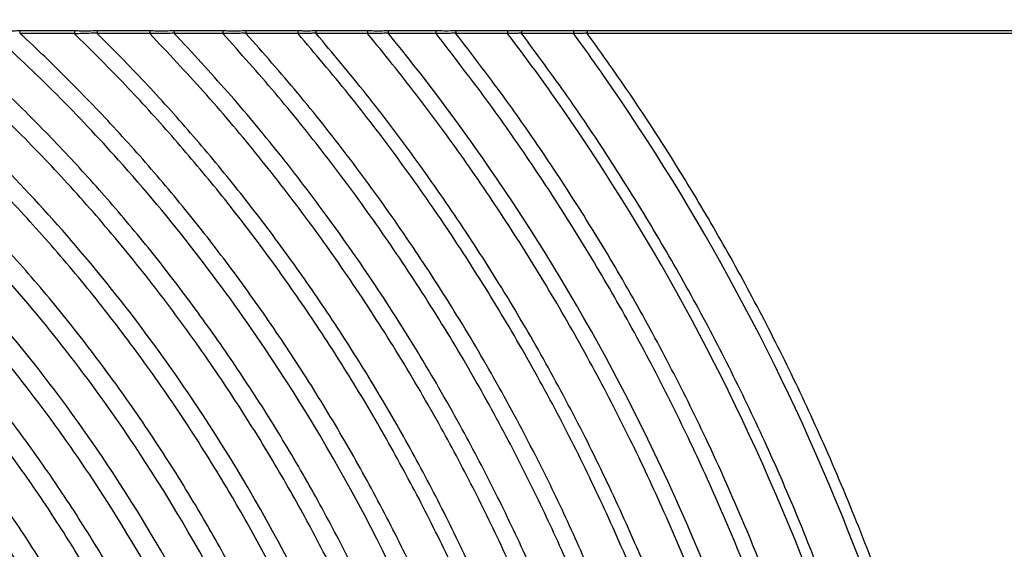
# Model space of a CAD drawing. Header units: millimetres. Extents: x 105 to 2940, y 116 to 1558.
# Tile 27 of 38: x 1485 to 1825, y 299 to 481. Entities that reach past the tile are written whole.
import ezdxf

# ---------------------------------------------------------------- set-up
doc = ezdxf.new("R2010")
doc.units = ezdxf.units.MM
doc.layers.add('FORMAT', color=7, linetype='Continuous')
doc.styles.add('SLDTEXTSTYLE0', font='TXT', dxfattribs={"width": 0.605})
doc.dimstyles.new('SLDDIMSTYLE0', dxfattribs={"dimtxt": 3.081982, "dimasz": 2, "dimexe": 0, "dimexo": 0.0625, "dimgap": 0.770496, "dimtad": 1, "dimdec": 0, "dimrnd": 1e-09, "dimzin": 12, "dimdsep": 46, "dimtxsty": 'SLDTEXTSTYLE0', "dimsah": 1, "dimcen": 0.09, "dimadec": 0, "dimazin": 3, "dimtfac": 1, "dimtofl": 0, "dimtmove": 0, "dimatfit": 3, "dimfxl": 1, "dimfrac": 2, "dimtolj": 1, "dimtzin": 12, "dimarcsym": 0})
doc.dimstyles.new('SLDDIMSTYLE1', dxfattribs={"dimtxt": 3.081982, "dimasz": 2, "dimexe": 0, "dimexo": 0.0625, "dimgap": 0.770496, "dimtad": 1, "dimrnd": 1e-09, "dimzin": 12, "dimdsep": 46, "dimtxsty": 'SLDTEXTSTYLE0', "dimsah": 1, "dimcen": 0.09, "dimadec": 0, "dimazin": 3, "dimtfac": 1, "dimtofl": 0, "dimtmove": 0, "dimatfit": 3, "dimfxl": 1, "dimfrac": 2, "dimtolj": 1, "dimtzin": 12, "dimarcsym": 0})

# ---------------------------------------------------------------- blocks, each defined once
blk = doc.blocks.new('_D_5')
at = {"layer": 'FORMAT'}
for p, q in [((184.76, 477.76), (184.76, 690.93)), ((2044.76, 477.76), (2044.76, 690.93)), ((184.76, 689.94), (2044.76, 689.94))]:
    blk.add_line(p, q, dxfattribs=at)
for points in [[(184.76, 689.94), (186.76, 689.44), (186.76, 690.44)], [(2044.76, 689.94), (2042.76, 690.44), (2042.76, 689.44)]]:
    blk.add_solid(points, dxfattribs=at)
at = {"layer": 'FORMAT', "insert": (1110.06, 694.03), "char_height": 3.175, "attachment_point": 1, "style": 'SLDTEXTSTYLE0'}
blk.add_mtext('1860', dxfattribs=at)
blk = doc.blocks.new('_D_6')
at = {"layer": 'FORMAT'}
for p, q in [((1677.08, 650.44), (2159.9, 650.44)), ((2158.91, 650.44), (2158.91, 116.91)), ((2045.75, 116.91), (2159.9, 116.91))]:
    blk.add_line(p, q, dxfattribs=at)
for points in [[(2158.91, 650.44), (2158.41, 648.44), (2159.41, 648.44)], [(2158.91, 116.91), (2159.41, 118.91), (2158.41, 118.91)]]:
    blk.add_solid(points, dxfattribs=at)
at = {"layer": 'FORMAT', "insert": (2154.82, 380.15), "char_height": 3.175, "attachment_point": 1, "rotation": 90, "style": 'SLDTEXTSTYLE0'}
blk.add_mtext('534', dxfattribs=at)

msp = doc.modelspace()

# ---------------------------------------------------------------- linework, layer by layer
at = {"color": 7, "linetype": 'Continuous', "lineweight": 25}
for p, q in [((1485.111, 477.731), (1504.054, 477.731)), ((1504.001, 476.765), (1485.226, 476.765)), ((1511.792, 477.731), (1530.062, 477.731)), ((1530.014, 476.765), (1511.903, 476.765)), ((1538.413, 477.731), (1555.332, 477.731)), ((1555.286, 476.765), (1538.508, 476.765)), ((1563.21, 477.731), (1581.283, 477.731)), ((1581.234, 476.765), (1563.297, 476.765)), ((1587.41, 477.731), (1605.349, 477.731)), ((1605.306, 476.765), (1587.498, 476.765)), ((1612.412, 477.731), (1628.973, 477.731)), ((1628.933, 476.765), (1612.486, 476.765)), ((1635.733, 477.731), (1653.735, 477.731)), ((1653.691, 476.765), (1635.799, 476.765)), ((1658.458, 477.731), (1676.525, 477.731)), ((1676.486, 476.765), (1658.528, 476.765)), ((1681.186, 477.731), (2044.76, 477.731)), ((2044.76, 476.765), (1681.247, 476.765))]:
    msp.add_line(p, q, dxfattribs=at)
at = {"color": 7, "linetype": 'Continuous', "lineweight": 25, "flags": 128}
for points in [[(1485.164, 476.877), (1485.106, 476.876), (1485.106, 476.876)], [(1511.846, 476.874), (1511.794, 476.872), (1511.794, 476.872)], [(1563.258, 476.849), (1563.221, 476.848), (1563.221, 476.848)], [(1587.461, 476.85), (1587.426, 476.849), (1587.426, 476.849)]]:
    msp.add_lwpolyline(points, dxfattribs=at)
at = {"color": 7, "linetype": 'Continuous', "lineweight": 25}
for points, knots in [([(1525.608, 116.956), (1521.113, 137.021), (1504.258, 195.852), (1468.819, 267.943), (1422.081, 330.968), (1379.817, 373.93), (1334.916, 408.601), (1288.841, 435.256), (1220.429, 463.854), (1133.363, 478.961), (1072.507, 474.203), (1043.312, 468.844), (1016.896, 463.716), (966.337, 449.63), (894.806, 411.227), (841.244, 366.273), (807.437, 331.051), (775.904, 289.741), (747.681, 242.355), (723.827, 189.057), (710.332, 145.878), (704.525, 121.087), (703.61, 116.956)], [0.54701622, 0.54701622, 0.54701622, 0.54701622, 0.5625, 0.59375, 0.6125, 0.63125, 0.65, 0.66875, 0.6875, 0.734375, 0.78125, 0.78584228, 0.78584228, 0.828125, 0.875, 0.89285714, 0.91071429, 0.92857143, 0.94642857, 0.96428571, 0.98214286, 0.98567907, 0.98567907, 0.98567907, 0.98567907]), ([(1536.93, 116.91), (1534.994, 125.208), (1531.149, 141.683), (1523.983, 165.824), (1515.912, 189.23), (1506.891, 211.817), (1497.006, 233.559), (1486.304, 254.44), (1474.468, 275.096), (1461.461, 295.419), (1447.265, 315.284), (1432.388, 334.002), (1416.913, 351.538), (1401.294, 367.506), (1385.657, 381.998), (1370.108, 395.113), (1354.3, 407.238), (1338.294, 418.385), (1322.154, 428.564), (1305.947, 437.793), (1289.217, 446.36), (1272.003, 454.192), (1254.343, 461.236), (1236.838, 467.273), (1219.551, 472.428), (1208.011, 475.181), (1202.318, 476.54)], [0, 0, 0, 0, 0.0492769, 0.0978406, 0.1455786, 0.1924416, 0.2384635, 0.2836778, 0.3281123, 0.3761133, 0.4231853, 0.469279, 0.5143465, 0.5584045, 0.5984213, 0.6376236, 0.6760212, 0.7136154, 0.7503999, 0.7863568, 0.8214602, 0.8590794, 0.8957067, 0.9313893, 0.9661524, 1, 1, 1, 1]), ([(1544.486, 116.95), (1539.525, 139.904), (1521.543, 203.001), (1483.653, 279.287), (1434.88, 344.507), (1390.754, 389.011), (1343.842, 424.95), (1295.665, 452.584), (1257.971, 468.185), (1236.568, 475.059), (1230.833, 476.765)], [0.54545469, 0.54545469, 0.54545469, 0.54545469, 0.5625, 0.59375, 0.6125, 0.63125, 0.65, 0.66875, 0.6875, 0.69442182, 0.69442182, 0.69442182, 0.69442182]), ([(1555.864, 116.91), (1550.635, 141.619), (1531.974, 207.305), (1492.595, 286.126), (1442.596, 352.668), (1397.347, 398.102), (1349.223, 434.806), (1304.866, 460.126), (1277.197, 472.199), (1265.966, 476.549)], [0.544556, 0.544556, 0.544556, 0.544556, 0.5625, 0.59375, 0.6125, 0.63125, 0.65, 0.66875, 0.68171285, 0.68171285, 0.68171285, 0.68171285]), ([(1563.183, 116.949), (1561.179, 125.916), (1557.198, 143.728), (1549.667, 169.838), (1541.124, 195.166), (1531.517, 219.607), (1520.944, 243.127), (1509.457, 265.706), (1497.451, 286.744), (1485.068, 306.299), (1472.444, 324.429), (1459.264, 341.701), (1445.585, 358.088), (1431.459, 373.569), (1416.642, 388.448), (1401.147, 402.674), (1384.996, 416.193), (1368.574, 428.718), (1351.941, 440.255), (1335.161, 450.821), (1318.294, 460.412), (1301.434, 469.117), (1290.031, 474.236), (1284.397, 476.765)], [0, 0, 0, 0, 0.0582752, 0.1157513, 0.1722853, 0.2277808, 0.282271, 0.3358033, 0.3884174, 0.4358689, 0.4825798, 0.5285189, 0.5736473, 0.6179402, 0.6614196, 0.7068088, 0.751327, 0.7949823, 0.8377744, 0.8796945, 0.920723, 0.9608308, 1, 1, 1, 1]), ([(1575.34, 116.91), (1573.574, 125.037), (1570.062, 141.2), (1563.532, 164.978), (1556.175, 188.16), (1547.944, 210.659), (1538.91, 232.436), (1529.112, 253.471), (1518.592, 273.755), (1507.218, 293.581), (1494.993, 312.901), (1481.929, 331.658), (1468.278, 349.523), (1454.103, 366.468), (1439.456, 382.472), (1423.647, 398.282), (1406.641, 413.759), (1388.416, 428.743), (1369.871, 442.515), (1351.076, 455.06), (1332.161, 466.481), (1319.267, 473.233), (1312.897, 476.569)], [0, 0, 0, 0, 0.05416372, 0.10770943, 0.16053369, 0.21253506, 0.26369369, 0.31404747, 0.36363069, 0.41247299, 0.46287299, 0.5124945, 0.56130495, 0.60926244, 0.65633893, 0.70255671, 0.75483965, 0.80604149, 0.85617011, 0.90522086, 0.95317554, 1, 1, 1, 1]), ([(1582.501, 116.946), (1580.72, 125.232), (1577.179, 141.712), (1570.57, 165.96), (1563.111, 189.602), (1554.753, 212.55), (1545.57, 234.762), (1535.601, 256.215), (1524.891, 276.9), (1513.304, 297.116), (1500.843, 316.815), (1487.52, 335.938), (1473.594, 354.149), (1459.127, 371.42), (1444.174, 387.729), (1428.663, 403.206), (1412.632, 417.835), (1396.119, 431.594), (1379.331, 444.367), (1362.316, 456.143), (1345.173, 467), (1333.487, 473.532), (1327.704, 476.765)], [0, 0, 0, 0, 0.0558469, 0.1110667, 0.1655514, 0.2191929, 0.2719631, 0.3239016, 0.3750452, 0.4254257, 0.4774157, 0.5286076, 0.5789682, 0.628454, 0.677035, 0.7247335, 0.7728144, 0.8200134, 0.8663376, 0.911785, 0.9563459, 1, 1, 1, 1]), ([(1594.111, 116.91), (1588.061, 147.492), (1567.123, 221.857), (1522.715, 309.161), (1468.585, 380.159), (1419.555, 428.724), (1379.483, 458.874), (1356.389, 473.365), (1351.011, 476.595)], [0.54181335, 0.54181335, 0.54181335, 0.54181335, 0.5625, 0.59375, 0.6125, 0.63125, 0.65, 0.65567385, 0.65567385, 0.65567385, 0.65567385]), ([(1601.282, 116.942), (1595.09, 148.616), (1573.726, 224.602), (1528.374, 313.489), (1473.467, 385.324), (1423.727, 434.477), (1386.343, 462.538), (1366.299, 475.435), (1364.197, 476.765)], [0.54134414, 0.54134414, 0.54134414, 0.54134414, 0.5625, 0.59375, 0.6125, 0.63125, 0.65, 0.65219388, 0.65219388, 0.65219388, 0.65219388]), ([(1612.923, 116.91), (1606.507, 150.385), (1584.45, 229.033), (1537.55, 320.506), (1481.385, 393.699), (1433.357, 440.985), (1400.434, 466.229), (1385.273, 476.605)], [0.54058815, 0.54058815, 0.54058815, 0.54058815, 0.5625, 0.59375, 0.6125, 0.63125, 0.64683388, 0.64683388, 0.64683388, 0.64683388]), ([(1619.867, 116.94), (1618.219, 125.115), (1614.938, 141.392), (1608.822, 165.411), (1601.908, 188.929), (1594.156, 211.861), (1585.676, 234.026), (1576.519, 255.401), (1566.738, 275.985), (1556.308, 295.904), (1544.574, 316.348), (1531.42, 337.177), (1516.744, 358.223), (1501.37, 378.255), (1485.371, 397.241), (1468.809, 415.152), (1451.653, 432.091), (1433.935, 448.024), (1415.766, 463.016), (1403.217, 472.21), (1397, 476.765)], [0, 0, 0, 0, 0.0576821, 0.1148437, 0.1713901, 0.2272219, 0.2822499, 0.335514, 0.3880412, 0.4398649, 0.4910148, 0.5510633, 0.6102173, 0.6684423, 0.725686, 0.7819087, 0.8371322, 0.8924069, 0.9466949, 1, 1, 1, 1]), ([(1632.42, 116.91), (1630.754, 125.335), (1627.436, 142.112), (1621.211, 166.874), (1614.153, 191.127), (1606.22, 214.779), (1597.528, 237.643), (1588.127, 259.69), (1578.075, 280.92), (1567.345, 301.46), (1555.264, 322.539), (1541.712, 344.013), (1526.579, 365.707), (1510.717, 386.354), (1494.2, 405.919), (1477.095, 424.369), (1460.905, 440.299), (1445.845, 453.956), (1432.116, 465.636), (1422.701, 472.972), (1418.025, 476.616)], [0, 0, 0, 0, 0.0601534, 0.1197811, 0.1787821, 0.2370507, 0.2944871, 0.3500789, 0.4048992, 0.4589851, 0.5123692, 0.5750451, 0.6367961, 0.6975881, 0.7573656, 0.8160859, 0.8737701, 0.9164028, 0.9584782, 1, 1, 1, 1]), ([(1638.847, 116.938), (1631.963, 154.394), (1608.365, 238.947), (1558.015, 336.157), (1499.043, 412.378), (1458.026, 452.453), (1433.831, 472.312), (1428.178, 476.765)], [0.539021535, 0.539021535, 0.539021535, 0.539021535, 0.5625, 0.59375, 0.6125, 0.63125, 0.636906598, 0.636906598, 0.636906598, 0.636906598]), ([(1651.151, 116.91), (1649.457, 125.707), (1646.084, 143.227), (1639.7, 169.094), (1632.431, 194.438), (1624.23, 219.164), (1615.221, 243.068), (1605.458, 266.117), (1595.001, 288.307), (1583.825, 309.773), (1571.228, 331.799), (1557.08, 354.233), (1541.266, 376.893), (1524.676, 398.456), (1507.386, 418.881), (1489.472, 438.141), (1473.342, 453.915), (1459.359, 466.656), (1451.501, 473.321), (1447.593, 476.636)], [0, 0, 0, 0, 0.0637132, 0.126896, 0.1894383, 0.251225, 0.3121419, 0.3710975, 0.4292316, 0.4865861, 0.543199, 0.6096722, 0.6751777, 0.7396826, 0.8031271, 0.8654634, 0.9267119, 0.9635498, 1, 1, 1, 1]), ([(1657.904, 116.935), (1656.201, 125.865), (1652.809, 143.652), (1646.368, 169.915), (1639.022, 195.652), (1630.725, 220.763), (1621.602, 245.04), (1611.709, 268.45), (1601.107, 290.985), (1589.77, 312.784), (1577.655, 333.98), (1564.781, 354.552), (1551.17, 374.471), (1536.959, 393.58), (1522.197, 411.852), (1506.938, 429.266), (1491.212, 445.787), (1474.911, 461.685), (1463.525, 471.697), (1457.762, 476.765)], [0, 0, 0, 0, 0.0649504, 0.1293696, 0.1931445, 0.2561561, 0.3182858, 0.3784139, 0.4377029, 0.4961967, 0.5539348, 0.6121084, 0.6695603, 0.7262787, 0.7822266, 0.8373639, 0.8916725, 0.9451727, 1, 1, 1, 1]), ([(1475.78, 477.731), (1475.906, 477.727), (1477.177, 477.692), (1479.601, 477.655), (1482.595, 477.665), (1484.424, 477.713), (1485.111, 477.731)], [0, 0, 0, 0, 0.04065499, 0.41015378, 0.77841537, 1, 1, 1, 1]), ([(1669.889, 116.91), (1662.495, 159.154), (1637.051, 250.818), (1582.536, 354.911), (1523.942, 429.966), (1490.758, 463.158), (1475.795, 476.646)], [0.53729016, 0.53729016, 0.53729016, 0.53729016, 0.5625, 0.59375, 0.6125, 0.627123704, 0.627123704, 0.627123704, 0.627123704]), ([(1485.111, 477.731), (1485.111, 477.729), (1485.115, 477.713), (1485.125, 477.651), (1485.14, 477.487), (1485.155, 477.209), (1485.161, 476.988), (1485.164, 476.877)], [0, 0, 0, 0, 0.01574891, 0.15468727, 0.43666865, 0.7183269, 1, 1, 1, 1]), ([(1485.226, 476.765), (1485.213, 476.777), (1485.2, 476.791), (1485.189, 476.807), (1485.18, 476.82), (1485.173, 476.834), (1485.168, 476.849), (1485.166, 476.858), (1485.164, 476.868), (1485.164, 476.877)], [0, 0, 0, 0, 0.00005622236, 0.00005622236, 0.00005622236, 0.00010344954, 0.00010344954, 0.00010344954, 0.00013240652, 0.00013240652, 0.00013240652, 0.00013240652]), ([(1676.413, 116.933), (1674.685, 126.229), (1671.243, 144.749), (1664.649, 172.103), (1657.098, 198.918), (1648.538, 225.09), (1639.105, 250.397), (1628.856, 274.798), (1617.855, 298.285), (1606.079, 321.001), (1593.48, 343.085), (1580.079, 364.515), (1565.9, 385.263), (1551.084, 405.164), (1535.684, 424.191), (1519.754, 442.316), (1503.339, 459.519), (1491.677, 470.798), (1485.586, 476.432), (1485.226, 476.765)], [0, 0, 0, 0, 0.0683841, 0.1362363, 0.2034342, 0.2698494, 0.3353509, 0.3987391, 0.4612388, 0.5228994, 0.5837654, 0.6450955, 0.7056736, 0.7654907, 0.8245074, 0.8826809, 0.93999, 0.9964552, 1, 1, 1, 1]), ([(1504.054, 477.731), (1504.054, 477.729), (1504.048, 477.703), (1504.037, 477.615), (1504.021, 477.401), (1504.007, 477.102), (1504.003, 476.877), (1504.001, 476.765)], [0, 0, 0, 0, 0.0146741, 0.2278303, 0.4853941, 0.7426923, 1, 1, 1, 1]), ([(1504.06, 476.65), (1504.047, 476.663), (1504.024, 476.688), (1504.004, 476.729), (1504.002, 476.755), (1504.001, 476.765)], [0, 0, 0, 0, 0.4221637, 0.7768415, 1, 1, 1, 1]), ([(1504.054, 477.731), (1504.706, 477.714), (1506.356, 477.673), (1508.946, 477.662), (1510.868, 477.708), (1511.792, 477.731)], [0, 0, 0, 0, 0.2536179, 0.641104, 1, 1, 1, 1]), ([(1511.794, 476.872), (1511.794, 476.872), (1510.972, 476.872), (1508.875, 476.697), (1506.408, 476.667), (1504.628, 476.65), (1504.06, 476.65), (1504.06, 476.65)], [0, 0, 0, 0, 0.0000086, 0.3557287, 0.75453423, 0.9999914, 1, 1, 1, 1]), ([(1689.438, 116.91), (1687.758, 126.13), (1684.411, 144.505), (1678.007, 171.667), (1670.67, 198.326), (1662.353, 224.384), (1653.185, 249.62), (1643.219, 273.989), (1632.52, 297.476), (1621.062, 320.223), (1608.798, 342.371), (1595.744, 363.901), (1581.923, 384.787), (1567.464, 404.868), (1552.422, 424.126), (1536.829, 442.516), (1520.792, 460.077), (1509.611, 471.152), (1504.06, 476.65)], [0, 0, 0, 0, 0.0683219, 0.1361533, 0.203379, 0.2698779, 0.3355244, 0.3990866, 0.4617776, 0.5236465, 0.5847377, 0.6463156, 0.7071633, 0.7672944, 0.826678, 0.8852748, 0.9430477, 1, 1, 1, 1]), ([(1511.792, 477.731), (1511.792, 477.729), (1511.796, 477.712), (1511.806, 477.65), (1511.822, 477.484), (1511.837, 477.205), (1511.843, 476.984), (1511.846, 476.874)], [0, 0, 0, 0, 0.0154635, 0.1573338, 0.4384564, 0.7192152, 1, 1, 1, 1]), ([(1511.903, 476.765), (1511.89, 476.778), (1511.868, 476.803), (1511.849, 476.842), (1511.847, 476.866), (1511.846, 476.874)], [0, 0, 0, 0, 0.4411193, 0.805767, 1, 1, 1, 1]), ([(1695.067, 116.932), (1693.409, 126.113), (1690.104, 144.41), (1683.784, 171.466), (1676.545, 198.036), (1668.337, 224.023), (1659.29, 249.207), (1649.456, 273.541), (1638.895, 297.009), (1627.584, 319.751), (1615.475, 341.909), (1602.584, 363.463), (1588.931, 384.392), (1574.642, 404.534), (1559.769, 423.872), (1544.344, 442.365), (1528.472, 460.049), (1517.4, 471.219), (1511.903, 476.765)], [0, 0, 0, 0, 0.0681907, 0.1359091, 0.203043, 0.2694748, 0.3350822, 0.3986242, 0.4613041, 0.5231703, 0.5842673, 0.6458597, 0.7067311, 0.766903, 0.8263509, 0.885037, 0.9429227, 1, 1, 1, 1]), ([(1530.061, 476.667), (1530.05, 476.678), (1530.039, 476.691), (1530.031, 476.705), (1530.024, 476.717), (1530.019, 476.729), (1530.016, 476.743), (1530.014, 476.75), (1530.013, 476.757), (1530.014, 476.765)], [0, 0, 0, 0, 0.00004872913, 0.00004872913, 0.00004872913, 0.00008929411, 0.00008929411, 0.00008929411, 0.00011141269, 0.00011141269, 0.00011141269, 0.00011141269]), ([(1530.062, 477.731), (1530.061, 477.729), (1530.057, 477.703), (1530.046, 477.615), (1530.032, 477.401), (1530.019, 477.102), (1530.016, 476.877), (1530.014, 476.765)], [0, 0, 0, 0, 0.0153649, 0.2277047, 0.4852871, 0.7426379, 1, 1, 1, 1]), ([(1538.42, 476.857), (1538.42, 476.857), (1537.608, 476.755), (1535.414, 476.762), (1532.755, 476.663), (1530.739, 476.667), (1530.061, 476.667), (1530.061, 476.667)], [0, 0, 0, 0, 0.000008, 0.327188, 0.7283737, 0.999992, 1, 1, 1, 1]), ([(1708.045, 116.91), (1706.437, 125.993), (1703.231, 144.103), (1697.107, 170.903), (1690.093, 197.252), (1682.141, 223.059), (1673.374, 248.107), (1663.842, 272.347), (1653.603, 295.755), (1642.633, 318.471), (1630.236, 341.86), (1616.274, 365.783), (1600.613, 390.076), (1584.123, 413.35), (1566.846, 435.556), (1548.936, 456.735), (1536.32, 470.057), (1530.061, 476.667)], [0, 0, 0, 0, 0.067895, 0.1353609, 0.2022894, 0.2685702, 0.3340886, 0.3975922, 0.4602538, 0.5221205, 0.5832362, 0.6550672, 0.7259508, 0.7959264, 0.8649632, 0.9330048, 1, 1, 1, 1]), ([(1530.062, 477.731), (1530.833, 477.714), (1532.693, 477.672), (1535.487, 477.666), (1537.495, 477.71), (1538.413, 477.731)], [0, 0, 0, 0, 0.2774342, 0.6695613, 1, 1, 1, 1]), ([(1538.413, 477.731), (1538.413, 477.729), (1538.417, 477.711), (1538.426, 477.645), (1538.441, 477.472), (1538.455, 477.191), (1538.46, 476.969), (1538.463, 476.858)], [0, 0, 0, 0, 0.0160543, 0.1684229, 0.4457821, 0.722894, 1, 1, 1, 1]), ([(1538.463, 476.858), (1538.448, 476.857), (1538.434, 476.857), (1538.42, 476.857), (1538.42, 476.857)], [0, 0, 0, 0, 0.9986014, 1, 1, 1, 1]), ([(1538.508, 476.765), (1538.497, 476.777), (1538.478, 476.799), (1538.464, 476.833), (1538.463, 476.852), (1538.463, 476.858)], [0, 0, 0, 0, 0.456685, 0.8319341, 1, 1, 1, 1]), ([(1714.269, 116.929), (1712.682, 125.973), (1709.518, 144.006), (1703.479, 170.704), (1696.562, 196.966), (1688.719, 222.702), (1680.071, 247.699), (1670.669, 271.906), (1660.568, 295.297), (1649.744, 318.009), (1637.509, 341.409), (1623.728, 365.362), (1608.264, 389.706), (1591.974, 413.056), (1574.897, 435.364), (1557.185, 456.672), (1544.702, 470.101), (1538.508, 476.765)], [0, 0, 0, 0, 0.0677609, 0.1351155, 0.2019531, 0.2681666, 0.3336448, 0.3971334, 0.4597896, 0.5216591, 0.5827853, 0.6546391, 0.7255563, 0.7955834, 0.8647021, 0.9328592, 1, 1, 1, 1]), ([(1555.332, 477.731), (1555.332, 477.729), (1555.327, 477.703), (1555.317, 477.615), (1555.303, 477.401), (1555.292, 477.102), (1555.288, 476.877), (1555.286, 476.765)], [0, 0, 0, 0, 0.0156745, 0.2276712, 0.4852436, 0.7426226, 1, 1, 1, 1]), ([(1555.327, 476.676), (1555.317, 476.687), (1555.299, 476.709), (1555.287, 476.741), (1555.286, 476.759), (1555.286, 476.765)], [0, 0, 0, 0, 0.4523936, 0.8250867, 1, 1, 1, 1]), ([(1563.221, 476.848), (1563.139, 476.846), (1563.057, 476.841), (1562.894, 476.833), (1562.648, 476.822), (1562.073, 476.797), (1561.58, 476.779), (1560.593, 476.745), (1559.934, 476.727), (1557.958, 476.684), (1556.639, 476.672), (1555.327, 476.676)], [0, 0, 0, 0, 0.03125, 0.03125, 0.0625, 0.125, 0.25, 0.25, 0.5, 0.5, 1, 1, 1, 1]), ([(1726.633, 116.91), (1725.089, 125.871), (1722.009, 143.746), (1716.139, 170.23), (1709.414, 196.308), (1701.789, 221.894), (1693.379, 246.777), (1684.234, 270.907), (1674.406, 294.252), (1663.872, 316.945), (1651.961, 340.354), (1638.539, 364.35), (1623.47, 388.779), (1607.582, 412.258), (1590.912, 434.747), (1573.599, 456.288), (1561.389, 469.912), (1555.327, 476.676)], [0, 0, 0, 0, 0.0674954, 0.1346359, 0.2012984, 0.2673818, 0.3327809, 0.3962431, 0.4588952, 0.5207757, 0.5819276, 0.6538306, 0.7248174, 0.7949408, 0.8642106, 0.9325814, 1, 1, 1, 1]), ([(1555.332, 477.731), (1556.084, 477.715), (1557.886, 477.677), (1560.522, 477.673), (1562.392, 477.713), (1563.21, 477.731)], [0, 0, 0, 0, 0.2866351, 0.6877472, 1, 1, 1, 1]), ([(1563.21, 477.731), (1563.211, 477.729), (1563.214, 477.71), (1563.223, 477.642), (1563.237, 477.466), (1563.251, 477.183), (1563.255, 476.96), (1563.258, 476.849)], [0, 0, 0, 0, 0.016323, 0.1742526, 0.4496656, 0.7248262, 1, 1, 1, 1]), ([(1563.297, 476.765), (1563.287, 476.776), (1563.27, 476.797), (1563.259, 476.828), (1563.258, 476.845), (1563.258, 476.849)], [0, 0, 0, 0, 0.4720416, 0.8538639, 1, 1, 1, 1]), ([(1732.649, 116.928), (1731.124, 125.855), (1728.081, 143.664), (1722.285, 170.06), (1715.645, 196.064), (1708.115, 221.59), (1699.809, 246.43), (1690.777, 270.533), (1681.068, 293.865), (1670.661, 316.557), (1658.892, 339.978), (1645.626, 364), (1630.731, 388.475), (1615.02, 412.018), (1598.527, 434.592), (1581.392, 456.242), (1569.301, 469.955), (1563.297, 476.765)], [0, 0, 0, 0, 0.0673723, 0.1344167, 0.2010003, 0.2670249, 0.332388, 0.3958388, 0.4584916, 0.5203796, 0.5815455, 0.6534733, 0.7244937, 0.7946607, 0.8639956, 0.9324591, 1, 1, 1, 1]), ([(1581.283, 477.731), (1581.283, 477.729), (1581.278, 477.703), (1581.267, 477.615), (1581.252, 477.401), (1581.24, 477.102), (1581.236, 476.877), (1581.234, 476.765)], [0, 0, 0, 0, 0.0152439, 0.2277347, 0.4853029, 0.7426479, 1, 1, 1, 1]), ([(1581.273, 476.675), (1581.263, 476.687), (1581.253, 476.7), (1581.246, 476.714), (1581.241, 476.725), (1581.237, 476.737), (1581.235, 476.75), (1581.234, 476.755), (1581.234, 476.76), (1581.234, 476.765)], [0, 0, 0, 0, 0.000046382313, 0.000046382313, 0.000046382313, 0.000084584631, 0.000084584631, 0.000084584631, 0.000099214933, 0.000099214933, 0.000099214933, 0.000099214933]), ([(1587.426, 476.849), (1587.362, 476.847), (1587.298, 476.842), (1587.17, 476.835), (1586.979, 476.825), (1586.531, 476.802), (1586.147, 476.785), (1585.378, 476.753), (1584.864, 476.735), (1583.324, 476.693), (1582.295, 476.678), (1581.273, 476.675)], [0, 0, 0, 0, 0.03125, 0.03125, 0.0625, 0.125, 0.25, 0.25, 0.5, 0.5, 1, 1, 1, 1]), ([(1746.191, 116.91), (1744.525, 126.778), (1741.2, 146.468), (1734.737, 175.623), (1727.262, 204.309), (1718.727, 232.412), (1709.213, 259.851), (1698.76, 286.552), (1687.413, 312.469), (1675.026, 337.976), (1661.584, 363.033), (1647.08, 387.592), (1631.772, 411.26), (1615.686, 434.005), (1598.956, 455.873), (1587.142, 469.77), (1581.273, 476.675)], [0, 0, 0, 0, 0.0748717, 0.1493877, 0.22335, 0.2966281, 0.3690862, 0.4405914, 0.511115, 0.5807165, 0.6527055, 0.7238057, 0.7940712, 0.8635426, 0.932201, 1, 1, 1, 1]), ([(1581.283, 477.731), (1581.846, 477.718), (1583.261, 477.686), (1585.312, 477.682), (1586.787, 477.716), (1587.41, 477.731)], [0, 0, 0, 0, 0.27618215, 0.69431039, 1, 1, 1, 1]), ([(1587.41, 477.731), (1587.411, 477.729), (1587.414, 477.71), (1587.424, 477.642), (1587.439, 477.466), (1587.453, 477.183), (1587.458, 476.961), (1587.461, 476.85)], [0, 0, 0, 0, 0.015869, 0.1740391, 0.449539, 0.7247624, 1, 1, 1, 1]), ([(1587.498, 476.765), (1587.489, 476.777), (1587.472, 476.799), (1587.462, 476.83), (1587.461, 476.846), (1587.461, 476.85)], [0, 0, 0, 0, 0.488103, 0.8869177, 1, 1, 1, 1]), ([(1751.007, 116.928), (1749.356, 126.769), (1746.061, 146.409), (1739.659, 175.497), (1732.255, 204.13), (1723.799, 232.193), (1714.372, 259.606), (1704.014, 286.295), (1692.77, 312.212), (1680.491, 337.73), (1667.167, 362.809), (1652.787, 387.403), (1637.607, 411.118), (1621.651, 433.924), (1605.05, 455.868), (1593.325, 469.828), (1587.498, 476.765)], [0, 0, 0, 0, 0.07476919, 0.14921077, 0.2231142, 0.29635162, 0.36879008, 0.44029653, 0.51082965, 0.58044644, 0.6524573, 0.72358525, 0.79388454, 0.86339902, 0.93211906, 1, 1, 1, 1]), ([(1605.349, 477.731), (1605.348, 477.729), (1605.344, 477.702), (1605.335, 477.615), (1605.322, 477.401), (1605.311, 477.102), (1605.308, 476.877), (1605.306, 476.765)], [0, 0, 0, 0, 0.0162928, 0.2276081, 0.4851727, 0.7425833, 1, 1, 1, 1]), ([(1605.336, 476.691), (1605.329, 476.701), (1605.314, 476.72), (1605.306, 476.747), (1605.306, 476.761), (1605.306, 476.765)], [0, 0, 0, 0, 0.4826926, 0.8767426, 1, 1, 1, 1]), ([(1612.428, 476.835), (1612.428, 476.835), (1611.772, 476.835), (1610.119, 476.723), (1607.744, 476.7), (1606.04, 476.691), (1605.336, 476.691), (1605.336, 476.691)], [0, 0, 0, 0, 0.0000084, 0.2771712, 0.7026276, 0.9999916, 1, 1, 1, 1]), ([(1764.732, 116.91), (1763.125, 126.668), (1759.917, 146.152), (1753.694, 175.035), (1746.493, 203.499), (1738.268, 231.429), (1729.094, 258.75), (1719.012, 285.387), (1708.063, 311.288), (1696.103, 336.821), (1683.12, 361.946), (1669.101, 386.62), (1654.294, 410.449), (1638.72, 433.409), (1622.5, 455.547), (1611.036, 469.67), (1605.336, 476.691)], [0, 0, 0, 0, 0.0744754, 0.1487088, 0.2224473, 0.2955701, 0.3679515, 0.4394627, 0.5100286, 0.5796939, 0.6517715, 0.7229822, 0.7933798, 0.863013, 0.9318984, 1, 1, 1, 1]), ([(1605.349, 477.731), (1606.059, 477.717), (1607.749, 477.684), (1610.11, 477.684), (1611.751, 477.717), (1612.412, 477.731)], [0, 0, 0, 0, 0.30203509, 0.71866071, 1, 1, 1, 1]), ([(1612.412, 477.731), (1612.413, 477.729), (1612.416, 477.709), (1612.425, 477.638), (1612.437, 477.456), (1612.45, 477.169), (1612.454, 476.947), (1612.456, 476.835)], [0, 0, 0, 0, 0.0168435, 0.183497, 0.4557943, 0.7278923, 1, 1, 1, 1]), ([(1612.456, 476.835), (1612.447, 476.835), (1612.438, 476.835), (1612.428, 476.835), (1612.428, 476.835)], [0, 0, 0, 0, 0.9978702, 1, 1, 1, 1]), ([(1612.486, 476.765), (1612.478, 476.775), (1612.464, 476.795), (1612.457, 476.82), (1612.456, 476.833), (1612.456, 476.835)], [0, 0, 0, 0, 0.5031244, 0.9180284, 1, 1, 1, 1]), ([(1770.35, 116.925), (1769.409, 123.089), (1768.393, 129.258), (1758.256, 186.594), (1727.461, 294.449), (1668.461, 403.838), (1624.551, 462.048), (1612.486, 476.765)], [0.53262912, 0.53262912, 0.53262912, 0.53262912, 0.535842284, 0.535842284, 0.5625, 0.59375, 0.604988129, 0.604988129, 0.604988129, 0.604988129]), ([(1628.973, 477.731), (1628.973, 477.729), (1628.969, 477.702), (1628.96, 477.615), (1628.948, 477.401), (1628.938, 477.102), (1628.935, 476.877), (1628.933, 476.765)], [0, 0, 0, 0, 0.0169099, 0.2275455, 0.485116, 0.7425594, 1, 1, 1, 1]), ([(1628.959, 476.699), (1628.952, 476.709), (1628.94, 476.727), (1628.933, 476.75), (1628.933, 476.762), (1628.933, 476.765)], [0, 0, 0, 0, 0.4977008, 0.9074094, 1, 1, 1, 1]), ([(1635.75, 476.827), (1635.75, 476.827), (1635.148, 476.827), (1633.579, 476.729), (1631.307, 476.708), (1629.649, 476.699), (1628.959, 476.699), (1628.959, 476.699)], [0, 0, 0, 0, 0.0000088, 0.2654465, 0.6957003, 0.9999912, 1, 1, 1, 1]), ([(1783.26, 116.91), (1781.708, 126.566), (1778.606, 145.863), (1772.606, 174.499), (1765.656, 202.762), (1757.715, 230.536), (1748.854, 257.75), (1739.112, 284.329), (1728.526, 310.219), (1716.958, 335.779), (1704.395, 360.971), (1690.822, 385.751), (1676.478, 409.728), (1661.377, 432.879), (1645.635, 455.255), (1634.498, 469.576), (1628.959, 476.699)], [0, 0, 0, 0, 0.0740925, 0.1480679, 0.2216006, 0.2945785, 0.3668849, 0.4383992, 0.5090184, 0.578756, 0.6509282, 0.7222519, 0.792781, 0.8625645, 0.9316414, 1, 1, 1, 1]), ([(1628.973, 477.731), (1629.667, 477.718), (1631.311, 477.689), (1633.57, 477.69), (1635.126, 477.719), (1635.733, 477.731)], [0, 0, 0, 0, 0.30849141, 0.73037327, 1, 1, 1, 1]), ([(1635.733, 477.731), (1635.733, 477.729), (1635.736, 477.708), (1635.745, 477.635), (1635.756, 477.45), (1635.767, 477.162), (1635.771, 476.939), (1635.773, 476.828)], [0, 0, 0, 0, 0.0174103, 0.1885951, 0.459185, 0.7295817, 1, 1, 1, 1]), ([(1635.773, 476.828), (1635.765, 476.828), (1635.757, 476.828), (1635.75, 476.827), (1635.75, 476.827)], [0, 0, 0, 0, 0.99748974, 1, 1, 1, 1]), ([(1635.799, 476.765), (1635.792, 476.774), (1635.778, 476.793), (1635.775, 476.816), (1635.773, 476.828)], [0, 0, 0, 0, 0.518116, 1, 1, 1, 1]), ([(1788.719, 116.924), (1787.182, 126.553), (1784.109, 145.801), (1778.17, 174.374), (1771.288, 202.587), (1763.424, 230.322), (1754.647, 257.51), (1744.996, 284.077), (1734.509, 309.967), (1723.047, 335.54), (1710.597, 360.753), (1697.145, 385.567), (1682.926, 409.587), (1667.953, 432.794), (1652.341, 455.238), (1641.294, 469.613), (1635.799, 476.765)], [0, 0, 0, 0, 0.0739832, 0.1478875, 0.2213633, 0.2943009, 0.3665855, 0.4380995, 0.5087355, 0.5784953, 0.650696, 0.722053, 0.7926202, 0.8624466, 0.9315739, 1, 1, 1, 1]), ([(1653.735, 477.731), (1653.734, 477.729), (1653.73, 477.703), (1653.72, 477.615), (1653.707, 477.401), (1653.696, 477.102), (1653.692, 476.877), (1653.691, 476.765)], [0, 0, 0, 0, 0.0161245, 0.2276139, 0.4851971, 0.7425953, 1, 1, 1, 1]), ([(1653.717, 476.695), (1653.709, 476.706), (1653.695, 476.727), (1653.692, 476.752), (1653.691, 476.765)], [0, 0, 0, 0, 0.5124792, 1, 1, 1, 1]), ([(1658.478, 476.83), (1658.429, 476.829), (1658.379, 476.825), (1658.281, 476.82), (1658.132, 476.813), (1657.786, 476.796), (1657.488, 476.784), (1656.893, 476.76), (1656.496, 476.746), (1655.304, 476.713), (1654.509, 476.699), (1653.717, 476.695)], [0, 0, 0, 0, 0.03125, 0.03125, 0.0625, 0.125, 0.25, 0.25, 0.5, 0.5, 1, 1, 1, 1]), ([(1802.992, 116.91), (1801.679, 125.874), (1800.212, 134.849), (1788.989, 197.053), (1756.532, 309.295), (1699.44, 414.316), (1660.089, 468.328), (1653.717, 476.695)], [0.53134913, 0.53134913, 0.53134913, 0.53134913, 0.535842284, 0.535842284, 0.5625, 0.59375, 0.599629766, 0.599629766, 0.599629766, 0.599629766]), ([(1653.735, 477.731), (1654.178, 477.722), (1655.314, 477.699), (1656.894, 477.698), (1658.023, 477.722), (1658.458, 477.731)], [0, 0, 0, 0, 0.2819078, 0.7231125, 1, 1, 1, 1]), ([(1658.458, 477.731), (1658.458, 477.729), (1658.462, 477.708), (1658.471, 477.636), (1658.484, 477.452), (1658.496, 477.165), (1658.5, 476.942), (1658.502, 476.831)], [0, 0, 0, 0, 0.0166334, 0.1863827, 0.457729, 0.7288651, 1, 1, 1, 1]), ([(1658.502, 476.831), (1658.494, 476.831), (1658.486, 476.83), (1658.478, 476.83), (1658.478, 476.83)], [0, 0, 0, 0, 0.9975358, 1, 1, 1, 1]), ([(1658.528, 476.765), (1658.521, 476.775), (1658.507, 476.796), (1658.504, 476.82), (1658.502, 476.831)], [0, 0, 0, 0, 0.5338584, 1, 1, 1, 1]), ([(1806.902, 116.924), (1805.414, 126.462), (1802.436, 145.545), (1796.696, 173.9), (1790.037, 201.938), (1782.426, 229.536), (1773.927, 256.628), (1764.575, 283.145), (1754.412, 309.027), (1743.297, 334.628), (1731.219, 359.903), (1718.163, 384.813), (1704.356, 408.964), (1689.808, 432.338), (1674.627, 454.985), (1663.877, 469.528), (1658.528, 476.765)], [0, 0, 0, 0, 0.0736197, 0.1472956, 0.2205875, 0.2933929, 0.3656049, 0.437113, 0.5078067, 0.5776455, 0.6499448, 0.7214156, 0.7921112, 0.8620804, 0.931368, 1, 1, 1, 1]), ([(1676.525, 477.731), (1676.525, 477.729), (1676.521, 477.702), (1676.512, 477.615), (1676.501, 477.401), (1676.491, 477.102), (1676.488, 476.877), (1676.486, 476.765)], [0, 0, 0, 0, 0.0170293, 0.2275227, 0.4851069, 0.7425512, 1, 1, 1, 1]), ([(1676.508, 476.705), (1676.501, 476.715), (1676.489, 476.733), (1676.487, 476.754), (1676.486, 476.765)], [0, 0, 0, 0, 0.5273164, 1, 1, 1, 1]), ([(1681.206, 476.821), (1681.157, 476.82), (1681.108, 476.817), (1681.01, 476.813), (1680.864, 476.806), (1680.522, 476.792), (1680.228, 476.781), (1679.641, 476.76), (1679.249, 476.748), (1678.074, 476.719), (1677.289, 476.708), (1676.508, 476.705)], [0, 0, 0, 0, 0.03125, 0.03125, 0.0625, 0.125, 0.25, 0.25, 0.5, 0.5, 1, 1, 1, 1]), ([(1821.43, 116.91), (1821.261, 118.092), (1819.728, 128.636), (1817.986, 139.195), (1806.359, 202.965), (1772.963, 317.686), (1716.886, 420.41), (1679.92, 472.05), (1676.508, 476.705)], [0.530670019, 0.530670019, 0.530670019, 0.530670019, 0.53125, 0.535842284, 0.535842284, 0.5625, 0.59375, 0.596884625, 0.596884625, 0.596884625, 0.596884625]), ([(1676.525, 477.731), (1676.975, 477.723), (1678.112, 477.702), (1679.669, 477.702), (1680.771, 477.723), (1681.186, 477.731)], [0, 0, 0, 0, 0.2900222, 0.7324445, 1, 1, 1, 1]), ([(1681.186, 477.731), (1681.186, 477.729), (1681.189, 477.707), (1681.197, 477.633), (1681.209, 477.446), (1681.22, 477.157), (1681.224, 476.933), (1681.226, 476.822)], [0, 0, 0, 0, 0.0175065, 0.1923272, 0.4616557, 0.7308191, 1, 1, 1, 1]), ([(1681.226, 476.822), (1681.219, 476.822), (1681.212, 476.821), (1681.206, 476.821), (1681.206, 476.821)], [0, 0, 0, 0, 0.9970428, 1, 1, 1, 1]), ([(1681.247, 476.765), (1681.24, 476.774), (1681.229, 476.792), (1681.227, 476.812), (1681.226, 476.822)], [0, 0, 0, 0, 0.5477288, 1, 1, 1, 1]), ([(1825.327, 116.922), (1823.663, 127.727), (1820.334, 149.35), (1813.742, 181.45), (1806, 213.15), (1797.072, 244.282), (1787.045, 274.754), (1775.968, 304.474), (1764.219, 332.583), (1751.94, 359.11), (1739.258, 384.113), (1725.839, 408.388), (1711.693, 431.919), (1696.922, 454.754), (1686.456, 469.45), (1681.247, 476.765)], [0, 0, 0, 0, 0.0837702, 0.1676477, 0.2510417, 0.3338065, 0.4157901, 0.4968358, 0.5768159, 0.6492191, 0.7208073, 0.7916329, 0.8617448, 0.9311875, 1, 1, 1, 1]), ([(1517.993, 116.91), (1516.109, 124.723), (1512.368, 140.232), (1505.473, 162.949), (1497.749, 184.968), (1489.154, 206.218), (1479.769, 226.679), (1469.635, 246.337), (1458.453, 265.788), (1446.188, 284.933), (1432.827, 303.654), (1418.845, 321.301), (1404.32, 337.848), (1389.519, 353.089), (1374.538, 367.079), (1359.46, 379.877), (1344.134, 391.693), (1328.621, 402.539), (1312.982, 412.427), (1296.391, 421.888), (1278.877, 430.769), (1260.478, 438.914), (1242.229, 445.895), (1224.067, 451.817), (1206.051, 456.73), (1188.247, 460.679), (1170.848, 463.705), (1153.918, 465.877), (1137.52, 467.269), (1121.683, 467.953), (1105.089, 467.98), (1087.793, 467.203), (1069.849, 465.487), (1052.573, 463.003), (1035.698, 459.816), (1018.893, 455.919), (1001.854, 451.122), (985.74, 445.712), (970.484, 439.819), (956.071, 433.594), (941.336, 426.52), (926.356, 418.553), (911.218, 409.655), (896.011, 399.789), (881.443, 389.361), (867.549, 378.449), (854.33, 367.138), (841.239, 354.953), (828.323, 341.878), (815.726, 327.987), (803.515, 313.29), (791.741, 297.804), (780.392, 281.446), (769.447, 264.097), (758.98, 245.746), (749.067, 226.388), (739.84, 206.152), (731.353, 185.055), (723.695, 163.109), (716.831, 140.356), (713.111, 124.782), (711.23, 116.91)], [0, 0, 0, 0, 0.0208508, 0.0413883, 0.0615688, 0.0813818, 0.1008415, 0.1199601, 0.1387474, 0.1590386, 0.1789303, 0.1984019, 0.2174343, 0.236036, 0.2535045, 0.2706019, 0.2873332, 0.3036999, 0.3196996, 0.3353244, 0.3532426, 0.3706279, 0.3875115, 0.4039177, 0.4201758, 0.4359459, 0.4512204, 0.465985, 0.4802191, 0.4939109, 0.5071046, 0.523264, 0.5388159, 0.5538583, 0.5685359, 0.5833644, 0.5986048, 0.6144486, 0.6274516, 0.64103, 0.6551743, 0.6698536, 0.6850423, 0.7007204, 0.7168739, 0.7315127, 0.7465459, 0.7620056, 0.7779025, 0.7942214, 0.8106479, 0.8274671, 0.8446811, 0.8622929, 0.880676, 0.8994794, 0.9187074, 0.9383652, 0.9584608, 0.9790023, 1, 1, 1, 1]), ([(1506.107, 116.963), (1502.129, 134.053), (1486.44, 188.487), (1453.515, 256.239), (1408.876, 316.999), (1368.533, 358.371), (1325.708, 391.732), (1281.8, 417.378), (1216.674, 444.908), (1133.867, 459.603), (1075.937, 455.296), (1048.181, 450.304), (1023.068, 445.523), (974.89, 432.304), (906.7, 396.022), (855.487, 353.386), (823.083, 319.902), (792.773, 280.543), (765.549, 235.285), (742.434, 184.254), (729.468, 143.424), (723.887, 120.272), (723.124, 116.963)], [0.54875121, 0.54875121, 0.54875121, 0.54875121, 0.5625, 0.59375, 0.6125, 0.63125, 0.65, 0.66875, 0.6875, 0.734375, 0.78125, 0.78584228, 0.78584228, 0.828125, 0.875, 0.89285714, 0.91071429, 0.92857143, 0.94642857, 0.96428571, 0.98214286, 0.98509733, 0.98509733, 0.98509733, 0.98509733]), ([(1498.354, 116.91), (1494.589, 132.838), (1479.362, 185.544), (1447.426, 251.582), (1403.622, 311.441), (1364.043, 352.18), (1322.044, 385.021), (1278.998, 410.264), (1215.18, 437.37), (1134.068, 451.901), (1077.302, 447.774), (1050.118, 442.927), (1025.524, 438.283), (978.294, 425.41), (911.433, 389.972), (861.154, 348.258), (829.308, 315.466), (799.485, 276.883), (772.658, 232.473), (749.837, 182.343), (737.078, 142.429), (731.587, 119.912), (730.884, 116.91)], [0.5494645, 0.5494645, 0.5494645, 0.5494645, 0.5625, 0.59375, 0.6125, 0.63125, 0.65, 0.66875, 0.6875, 0.734375, 0.78125, 0.78584228, 0.78584228, 0.828125, 0.875, 0.89285714, 0.91071429, 0.92857143, 0.94642857, 0.96428571, 0.98214286, 0.98486913, 0.98486913, 0.98486913, 0.98486913]), ([(1487.137, 116.964), (1485.031, 125.139), (1480.859, 141.334), (1473.108, 164.938), (1464.413, 187.667), (1454.739, 209.451), (1444.184, 230.274), (1433.019, 249.746), (1421.372, 267.895), (1409.366, 284.752), (1396.838, 300.658), (1383.851, 315.592), (1370.481, 329.542), (1356.786, 342.524), (1342.824, 354.553), (1328.638, 365.655), (1314.287, 375.843), (1299.828, 385.132), (1284.497, 394.019), (1268.323, 402.363), (1251.341, 410.022), (1234.506, 416.594), (1216.86, 422.482), (1198.465, 427.553), (1179.422, 431.679), (1160.917, 434.667), (1143.04, 436.622), (1125.85, 437.657), (1108.886, 437.855), (1092.142, 437.212), (1075.604, 435.738), (1059.688, 433.551), (1044.141, 430.712), (1028.649, 427.221), (1012.922, 422.901), (997.284, 417.765), (981.655, 411.784), (966.014, 404.964), (949.993, 397.06), (933.707, 388.011), (917.28, 377.757), (901.777, 366.898), (887.24, 355.582), (873.655, 343.957), (860.206, 331.329), (846.955, 317.673), (833.991, 302.973), (821.405, 287.222), (809.271, 270.42), (798.078, 253.196), (787.814, 235.654), (778.457, 217.888), (769.705, 199.291), (761.611, 179.874), (754.255, 159.644), (747.61, 138.638), (743.957, 124.243), (742.109, 116.963)], [0, 0, 0, 0, 0.0238611, 0.0472695, 0.0701893, 0.0926346, 0.1146209, 0.1361596, 0.1560633, 0.1755642, 0.1946427, 0.2132824, 0.2314938, 0.2492494, 0.2666078, 0.2835756, 0.300156, 0.3163476, 0.3321435, 0.3502374, 0.367773, 0.3847864, 0.4013061, 0.4203436, 0.4387, 0.4563644, 0.4733133, 0.48952, 0.5050303, 0.5212586, 0.5368677, 0.5519529, 0.5666602, 0.5815335, 0.5968351, 0.612751, 0.6280468, 0.6441292, 0.6609719, 0.678533, 0.6967803, 0.7156926, 0.7320161, 0.7488437, 0.7662213, 0.7841527, 0.8026186, 0.8216101, 0.8411306, 0.8611872, 0.8796585, 0.8985716, 0.9179323, 0.9377464, 0.9580227, 0.9787702, 1, 1, 1, 1])]:
    msp.add_open_spline(points, degree=3, knots=knots, dxfattribs=at)

# ---------------------------------------------------------------- dimensions: what is measured, and where the dimension line sits
at = {"layer": 'FORMAT'}
dim = msp.add_linear_dim(base=(2044.76, 689.939), p1=(184.76, 476.765), p2=(2044.76, 476.765), dimstyle='SLDDIMSTYLE1', dxfattribs=at)
dim.commit()
dim.dimension.update_dxf_attribs({"geometry": '_D_5', "text_midpoint": (1114.76, 689.939), "dimtype": 160})
dim = msp.add_linear_dim(base=(2158.913, 116.91), p1=(1676.09, 650.444), p2=(2044.76, 116.91), angle=90, dimstyle='SLDDIMSTYLE0', dxfattribs=at)
dim.commit()
dim.dimension.update_dxf_attribs({"geometry": '_D_6', "text_midpoint": (2158.913, 383.677), "dimtype": 160})

doc.saveas('drawing.dxf')
